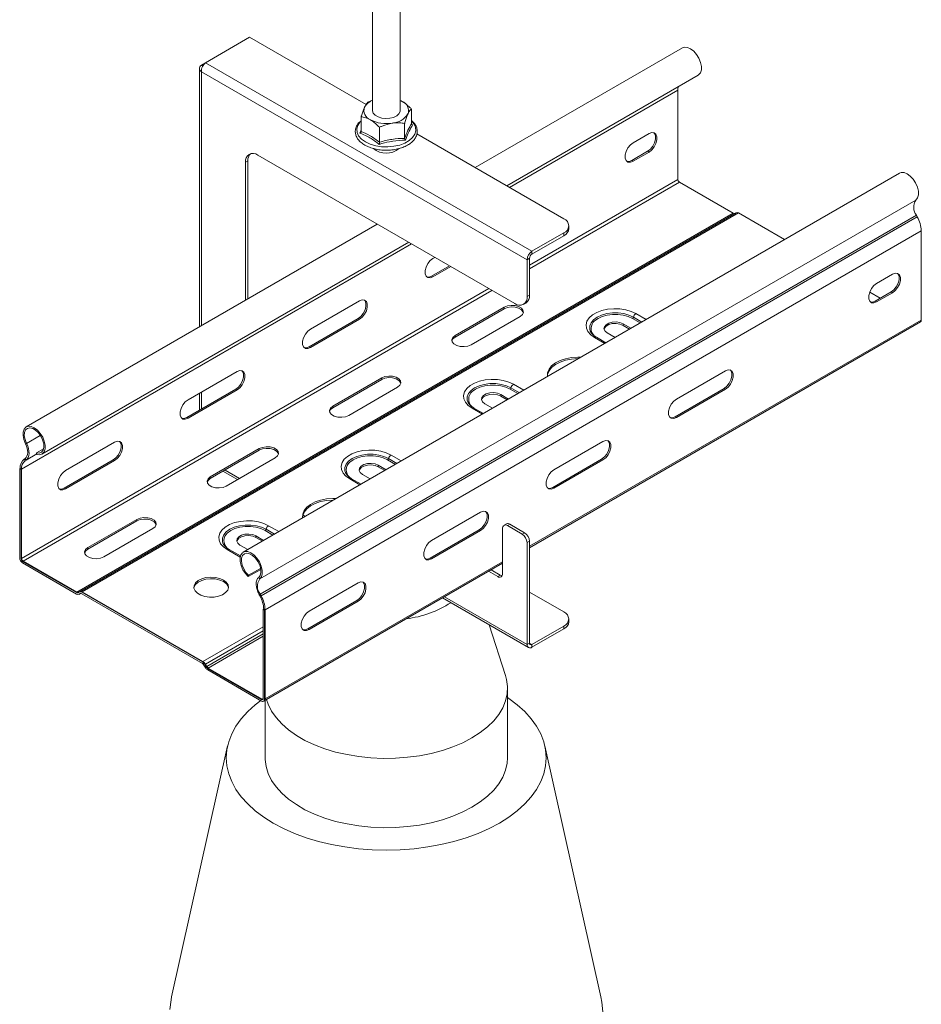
# Model space of a CAD drawing. Header units: millimetres. Extents: x 640 to 2187, y -1342 to 732.
# Tile 2 of 6: x 800 to 1060, y -931 to -647. Entities that reach past the tile are written whole.
import ezdxf

# ---------------------------------------------------------------- set-up
doc = ezdxf.new("R2010")
doc.units = ezdxf.units.MM

msp = doc.modelspace()

# ---------------------------------------------------------------- linework, layer by layer
at = {"color": 7, "linetype": 'Continuous', "lineweight": 15}
for p, q in [((901.41, -551.15), (901.41, -673.36)), ((909.41, -673.36), (909.41, -551.56)), ((853.23, -659.57), (865.96, -652.22)), ((899.59, -671.64), (865.96, -652.22)), ((990.94, -655.26), (931.08, -689.82)), ((851.44, -661.2), (851.44, -735.79)), ((852.02, -660.27), (853.23, -659.57)), ((852.02, -660.27), (852.44, -660.51)), ((946.07, -716.43), (852.02, -662.14)), ((947.48, -713.98), (853.23, -659.57)), ((940.18, -695.07), (995.49, -663.14)), ((989.59, -667.49), (989.59, -693.24)), ((900.1, -670.95), (901.41, -670.39)), ((909.41, -670.41), (910, -670.71)), ((912.66, -677.19), (912.66, -672.9)), ((898.16, -676.31), (898.06, -676.4)), ((898.16, -679.44), (898.16, -675.14)), ((903.47, -682.5), (903.47, -678.2)), ((910.71, -681.38), (910.71, -677.08)), ((912.68, -677.29), (913.03, -677.54)), ((956.67, -704.59), (914.25, -680.11)), ((981.28, -680.03), (976.68, -682.69)), ((865.46, -687.86), (864.75, -688.27)), ((865.46, -727.7), (865.46, -687.86)), ((868.28, -686.23), (942.53, -729.09)), ((976.3, -687.77), (980.89, -685.11)), ((976.3, -687.77), (976.68, -687.99)), ((976.68, -687.99), (981.28, -685.34)), ((980.89, -685.11), (981.28, -685.34)), ((864.75, -728.11), (864.75, -688.27)), ((1053.62, -691.45), (864.12, -800.85)), ((990.05, -694.04), (1005.6, -703.02)), ((868.87, -808.59), (1058.37, -699.19)), ((816.1, -812.42), (1005.6, -703.02)), ((816.91, -812.25), (1006.42, -702.85)), ((817.64, -812.32), (1007.14, -702.92)), ((869, -813), (1058.5, -703.6)), ((869.24, -813.43), (1058.74, -704.03)), ((1007.14, -702.92), (1020.44, -710.6)), ((1058.74, -704.03), (1058.5, -703.6)), ((902.79, -706.15), (801.43, -764.66)), ((958.14, -707.45), (958.14, -706.63)), ((870.41, -817.48), (1059.91, -708.08)), ((947.48, -713.98), (956.67, -708.67)), ((947.48, -714.8), (956.67, -709.49)), ((956.67, -709.49), (956.67, -708.67)), ((1059.91, -733.84), (1059.91, -708.08)), ((805.98, -772.54), (911.89, -711.4)), ((919.42, -715.74), (918.88, -716.06)), ((946.77, -716.02), (946.07, -716.43)), ((946.77, -726.64), (946.77, -716.02)), ((947.48, -714.8), (947.48, -713.98)), ((918.49, -721.14), (923.63, -718.17)), ((918.88, -721.36), (924.01, -718.4)), ((946.07, -727.05), (946.07, -716.43)), ((918.49, -721.14), (918.88, -721.36)), ((1051.6, -720.63), (1047.01, -723.28)), ((946.77, -726.64), (946.07, -727.05)), ((1045.01, -725.77), (1048.06, -727.53)), ((1051.21, -725.71), (1046.62, -728.36)), ((1047.01, -728.59), (1051.6, -725.94)), ((1051.21, -725.71), (1051.6, -725.94)), ((897.66, -728.3), (883.52, -736.47)), ((939.45, -730.14), (925.31, -738.3)), ((939.45, -730.59), (939.45, -730.14)), ((945.03, -729.34), (945.74, -728.93)), ((1046.62, -728.36), (1047.01, -728.59)), ((939.45, -730.59), (925.31, -738.75)), ((929.91, -740.96), (944.05, -732.79)), ((883.13, -741.55), (897.28, -733.38)), ((883.52, -741.77), (897.66, -733.61)), ((897.28, -733.38), (897.66, -733.61)), ((946.77, -799.55), (1059.66, -734.39)), ((976.07, -736.22), (973.82, -734.92)), ((973.82, -735.37), (973.82, -734.92)), ((975.68, -736.44), (973.82, -735.37)), ((925.31, -738.75), (925.31, -738.3)), ((968.83, -740.4), (966.1, -738.82)), ((969.22, -737.57), (971.47, -738.87)), ((883.13, -741.55), (883.52, -741.77)), ((862.31, -748.71), (848.17, -756.88)), ((1003.34, -748.49), (989.2, -756.65)), ((904.1, -750.55), (889.95, -758.71)), ((904.1, -751), (889.95, -759.16)), ((894.55, -761.37), (908.69, -753.2)), ((904.1, -751), (904.1, -750.55)), ((847.78, -761.96), (861.92, -753.8)), ((848.17, -762.18), (862.31, -754.02)), ((851.44, -754.99), (851.44, -759.85)), ((861.92, -753.8), (862.31, -754.02)), ((940.72, -756.63), (938.46, -755.33)), ((938.46, -755.78), (938.46, -755.33)), ((940.33, -756.85), (938.46, -755.78)), ((1002.95, -753.57), (988.81, -761.73)), ((989.2, -761.96), (1003.34, -753.8)), ((1002.95, -753.57), (1003.34, -753.8)), ((889.95, -759.16), (889.95, -758.71)), ((933.87, -757.98), (936.12, -759.28)), ((933.47, -760.81), (930.74, -759.23)), ((988.81, -761.73), (989.2, -761.96)), ((847.78, -761.96), (848.17, -762.18)), ((801.23, -769.54), (801.53, -769.43)), ((826.95, -769.12), (812.81, -777.29)), ((967.99, -768.9), (953.84, -777.06)), ((804.44, -772.18), (806.44, -771.02)), ((804.54, -772.67), (804.44, -772.18)), ((868.74, -770.96), (854.6, -779.12)), ((868.74, -771.41), (854.6, -779.57)), ((868.74, -771.41), (868.74, -770.96)), ((801.11, -773.8), (800.86, -773.96)), ((800.86, -773.96), (801.14, -774.43)), ((801.11, -773.8), (801.39, -774.28)), ((801.39, -774.28), (801.14, -774.43)), ((812.42, -782.37), (826.57, -774.21)), ((812.81, -782.59), (826.95, -774.43)), ((826.57, -774.21), (826.95, -774.43)), ((859.2, -781.78), (873.34, -773.61)), ((905.36, -777.04), (903.11, -775.74)), ((903.11, -776.19), (903.11, -775.74)), ((967.6, -773.98), (953.46, -782.14)), ((953.84, -782.37), (967.99, -774.21)), ((967.6, -773.98), (967.99, -774.21)), ((799.7, -776.66), (799.55, -776.74)), ((799.55, -776.74), (799.55, -802.5)), ((799.94, -776.97), (799.55, -776.74)), ((800.08, -776.89), (799.7, -776.66)), ((800.08, -776.89), (799.94, -776.97)), ((799.94, -776.97), (799.94, -802.72)), ((800.08, -776.89), (800.08, -802.64)), ((858.25, -777.46), (862.46, -779.89)), ((898.51, -778.39), (900.76, -779.69)), ((903.11, -776.19), (904.97, -777.26)), ((854.6, -779.57), (854.6, -779.12)), ((898.12, -781.22), (895.39, -779.64)), ((812.42, -782.37), (812.81, -782.59)), ((953.46, -782.14), (953.84, -782.37)), ((932.63, -789.31), (918.49, -797.47)), ((833.39, -791.37), (819.24, -799.53)), ((833.39, -791.82), (819.24, -799.98)), ((833.39, -791.82), (833.39, -791.37)), ((881.22, -790.72), (881.44, -790.85)), ((940.12, -792.68), (939.41, -793.09)), ((941.12, -792.78), (940.41, -793.19)), ((945.36, -795.23), (941.12, -792.78)), ((823.84, -802.19), (837.98, -794.02)), ((932.24, -794.39), (918.1, -802.56)), ((918.49, -802.78), (932.63, -794.62)), ((932.24, -794.39), (932.63, -794.62)), ((939, -794), (939, -807.07)), ((944.65, -795.64), (940.41, -793.19)), ((945.36, -795.23), (944.65, -795.64)), ((870, -797.45), (867.75, -796.15)), ((867.75, -796.6), (867.75, -796.15)), ((867.75, -796.6), (869.62, -797.67)), ((946.77, -797.68), (946.07, -798.09)), ((946.07, -827.48), (946.07, -798.09)), ((946.77, -827.07), (946.77, -797.68)), ((819.24, -799.98), (819.24, -799.53)), ((863.31, -801.94), (860.03, -800.05)), ((863.16, -798.8), (865.41, -800.1)), ((800.08, -802.64), (799.94, -802.72)), ((800.54, -803.43), (800.4, -803.52)), ((800.4, -803.52), (815.96, -812.5)), ((800.4, -803.97), (815.96, -812.95)), ((800.54, -803.43), (816.1, -812.42)), ((870.16, -843.78), (939, -804.04)), ((918.1, -802.56), (918.49, -802.78)), ((865.56, -807.89), (869.18, -805.81)), ((865.66, -807.52), (869.13, -805.52)), ((937.58, -807.88), (934.96, -806.37)), ((938.29, -807.48), (935.67, -805.96)), ((865.56, -807.89), (865.66, -807.52)), ((868.87, -808.59), (868.57, -808.13)), ((897.28, -809.72), (883.13, -817.88)), ((938.29, -807.48), (937.58, -807.88)), ((816.1, -812.42), (815.96, -812.5)), ((816.41, -812.54), (816.77, -812.33)), ((816.68, -813.02), (817.04, -812.81)), ((816.91, -812.25), (816.77, -812.33)), ((816.82, -812.94), (817.05, -812.81)), ((816.82, -812.94), (817.05, -812.81)), ((817.64, -812.32), (817.49, -812.41)), ((817.49, -812.41), (852.32, -832.51)), ((817.49, -812.85), (852.32, -832.96)), ((817.64, -812.32), (852.46, -832.43)), ((946.77, -812.38), (956.67, -818.09)), ((816.82, -812.94), (816.68, -813.02)), ((869, -813), (868.71, -813.14)), ((868.96, -813.58), (868.71, -813.14)), ((869.24, -813.43), (868.96, -813.58)), ((869.24, -813.43), (869, -813)), ((896.89, -814.8), (882.74, -822.97)), ((883.13, -823.19), (897.28, -815.03)), ((896.89, -814.8), (897.28, -815.03)), ((921.65, -814.06), (946.48, -828.4)), ((870.02, -817.26), (869.87, -817.34)), ((869.87, -843.09), (869.87, -817.34)), ((869.87, -817.34), (870.26, -817.56)), ((870.02, -817.26), (870.41, -817.48)), ((870.41, -817.48), (870.26, -817.56)), ((870.26, -843.32), (870.26, -817.56)), ((870.41, -843.23), (870.41, -817.48)), ((958.14, -820.95), (958.14, -820.13)), ((882.74, -822.97), (883.13, -823.19)), ((939.82, -836.48), (935.08, -821.82)), ((956.67, -822.17), (947.48, -827.48)), ((956.67, -822.99), (947.48, -828.3)), ((956.67, -822.99), (956.67, -822.17)), ((946.77, -827.07), (946.07, -827.48)), ((947.48, -827.48), (947.48, -828.3)), ((852.46, -832.43), (852.32, -832.51)), ((852.77, -833.44), (853.13, -834.06)), ((853.19, -833.19), (853.05, -833.28)), ((853.05, -833.28), (853.41, -833.9)), ((853.19, -833.19), (853.55, -833.82)), ((853.55, -833.82), (853.41, -833.9)), ((854, -834.3), (853.86, -834.38)), ((853.86, -834.38), (869.41, -843.36)), ((853.86, -834.83), (869.41, -843.81)), ((854, -834.3), (869.56, -843.28)), ((940.41, -860.19), (940.41, -840.18)), ((869.56, -843.28), (869.41, -843.36)), ((870.01, -843.87), (870.16, -843.78)), ((870.41, -843.23), (870.26, -843.32)), ((870.41, -843.64), (870.41, -860.19)), ((859.59, -856.78), (843.42, -929.23)), ((967.4, -929.23), (951.23, -856.78))]:
    msp.add_line(p, q, dxfattribs=at)
at = {"color": 8, "linetype": 'Continuous', "lineweight": 15}
for p, q in [((852.02, -662.14), (852.02, -735.45)), ((940.99, -695.54), (989.59, -667.49)), ((946.77, -717.96), (989.59, -693.24)), ((946.77, -719.02), (990.05, -694.04)), ((800.08, -776.89), (912.71, -711.87)), ((800.08, -802.64), (935.01, -724.75)), ((800.54, -803.43), (935.93, -725.28)), ((976.76, -733), (979.2, -734.41)), ((977.49, -731.98), (980.45, -733.69)), ((946.77, -799.15), (1059.91, -733.84)), ((978.74, -734.67), (976.49, -733.37)), ((968.51, -740.58), (965.55, -738.88)), ((942.14, -752.39), (945.1, -754.1)), ((852.02, -754.65), (852.02, -759.51)), ((943.39, -755.08), (941.14, -753.78)), ((941.41, -753.41), (943.84, -754.82)), ((933.15, -760.99), (930.19, -759.29)), ((801.53, -769.43), (805.51, -767.13)), ((801.14, -774.43), (804.5, -772.49)), ((801.39, -774.28), (804.5, -772.48)), ((906.78, -772.8), (909.74, -774.51)), ((908.03, -775.49), (905.78, -774.19)), ((906.05, -773.82), (908.49, -775.23)), ((858.84, -777.13), (863.05, -779.55)), ((897.8, -781.4), (894.84, -779.7)), ((881.33, -790.11), (882.02, -790.51)), ((872.68, -795.9), (870.43, -794.6)), ((870.69, -794.23), (873.13, -795.64)), ((871.43, -793.21), (874.39, -794.92)), ((863.23, -802.27), (859.48, -800.11)), ((870.41, -843.23), (939, -803.64)), ((922.23, -813.72), (946.07, -827.48)), ((852.46, -832.43), (869.87, -822.38)), ((853.19, -833.19), (869.87, -823.56)), ((853.55, -833.82), (869.87, -824.4)), ((854, -834.3), (869.87, -825.13)), ((947.48, -827.48), (946.77, -827.07)), ((869.56, -843.28), (869.87, -843.09))]:
    msp.add_line(p, q, dxfattribs=at)
at = {"color": 7, "linetype": 'Continuous', "lineweight": 15, "flags": 128}
for points in [[(995.49, -663.14), (995.59, -663.07), (996.11, -662.49), (996.39, -661.65), (996.41, -660.6), (996.17, -659.44), (995.69, -658.26), (995.01, -657.16), (994.19, -656.22), (993.28, -655.53), (992.38, -655.13), (991.53, -655.06), (990.94, -655.26)], [(901.41, -673.36), (901.41, -673.45), (901.63, -674.13), (902.19, -674.73), (903.03, -675.22), (904.09, -675.54), (905.26, -675.67), (906.44, -675.59), (907.54, -675.32), (908.44, -674.87), (909.07, -674.29), (909.38, -673.62), (909.41, -673.36)], [(980.89, -685.11), (981.68, -684.5), (982.37, -683.64), (982.88, -682.64), (983.15, -681.62), (983.15, -680.69), (982.88, -679.99), (982.7, -679.78)], [(981.28, -685.34), (982.07, -684.73), (982.76, -683.87), (983.27, -682.86), (983.54, -681.84), (983.54, -680.92), (983.27, -680.21), (982.76, -679.8), (982.07, -679.74), (981.28, -680.03)], [(976.68, -682.69), (975.9, -683.3), (975.21, -684.16), (974.69, -685.16), (974.42, -686.18), (974.42, -687.11), (974.69, -687.81), (975.21, -688.22), (975.9, -688.29), (976.68, -687.99)], [(974.88, -688.02), (975.51, -688.06), (976.3, -687.77)], [(1058.37, -699.19), (1058.85, -698.56), (1059.09, -697.68), (1059.07, -696.61), (1058.79, -695.44), (1058.28, -694.27), (1057.58, -693.19), (1056.73, -692.28), (1055.83, -691.63), (1054.92, -691.28), (1054.1, -691.27), (1053.62, -691.45)], [(918.88, -716.06), (918.09, -716.67), (917.4, -717.53), (916.89, -718.53), (916.61, -719.56), (916.61, -720.48), (916.89, -721.19), (917.4, -721.6), (918.09, -721.66), (918.88, -721.36)], [(917.07, -721.39), (917.7, -721.43), (918.49, -721.14)], [(1053.02, -720.37), (1053.2, -720.58), (1053.48, -721.29), (1053.48, -722.21), (1053.2, -723.23), (1052.69, -724.24), (1052, -725.1), (1051.21, -725.71)], [(1051.6, -725.94), (1052.39, -725.32), (1053.08, -724.46), (1053.59, -723.46), (1053.87, -722.44), (1053.87, -721.51), (1053.59, -720.81), (1053.08, -720.4), (1052.39, -720.33), (1051.6, -720.63)], [(1047.01, -723.28), (1046.22, -723.89), (1045.53, -724.75), (1045.02, -725.76), (1044.74, -726.78), (1044.74, -727.7), (1045.02, -728.41), (1045.53, -728.82), (1046.22, -728.88), (1047.01, -728.59)], [(897.28, -733.38), (898.06, -732.77), (898.75, -731.91), (899.27, -730.91), (899.54, -729.89), (899.54, -728.96), (899.27, -728.26), (899.08, -728.05)], [(897.66, -733.61), (898.45, -733), (899.14, -732.14), (899.66, -731.13), (899.93, -730.11), (899.93, -729.19), (899.66, -728.48), (899.14, -728.07), (898.45, -728.01), (897.66, -728.3)], [(944.05, -732.79), (944.7, -732.26), (944.99, -731.63), (944.89, -730.98), (944.41, -730.39), (943.61, -729.93), (942.59, -729.65), (941.47, -729.6), (940.38, -729.77), (939.45, -730.14)], [(944.98, -731.69), (944.89, -731.43), (944.41, -730.84), (943.61, -730.38), (942.59, -730.1), (941.47, -730.05), (940.38, -730.22), (939.45, -730.59)], [(1046.62, -728.36), (1045.83, -728.66), (1045.2, -728.62)], [(965.55, -738.88), (964.44, -738.08), (963.64, -737.18), (963.18, -736.19), (963.09, -735.17), (963.36, -734.17), (964, -733.21), (964.96, -732.36), (966.21, -731.64), (967.69, -731.08), (969.34, -730.72), (971.08, -730.56), (972.84, -730.61), (974.55, -730.88), (976.12, -731.34), (977.49, -731.98)], [(976.49, -733.37), (975.26, -732.81), (973.84, -732.41), (972.31, -732.21), (970.73, -732.21), (969.2, -732.41), (967.78, -732.81), (966.55, -733.37), (965.57, -734.08), (965.2, -734.47)], [(973.82, -734.92), (972.9, -734.54), (971.81, -734.38), (970.68, -734.43), (969.66, -734.71), (968.86, -735.17), (968.38, -735.76), (968.28, -736.41), (968.58, -737.04), (969.22, -737.57)], [(973.82, -735.37), (972.9, -734.99), (971.81, -734.82), (970.68, -734.88), (969.66, -735.16), (968.86, -735.62), (968.38, -736.21), (968.3, -736.47)], [(883.52, -736.47), (882.74, -737.08), (882.05, -737.94), (881.53, -738.94), (881.26, -739.97), (881.26, -740.89), (881.53, -741.6), (882.05, -742.01), (882.74, -742.07), (883.52, -741.77)], [(925.31, -738.3), (924.66, -738.84), (924.37, -739.47), (924.47, -740.12), (924.95, -740.71), (925.74, -741.17), (926.77, -741.44), (927.89, -741.5), (928.98, -741.33), (929.91, -740.96)], [(925.31, -738.75), (924.66, -739.29), (924.38, -739.86)], [(881.72, -741.8), (882.35, -741.84), (883.13, -741.55)], [(961.66, -744.54), (960.69, -744.52), (958.88, -744.65), (957.16, -744.99), (955.59, -745.53), (954.24, -746.23), (953.16, -747.08), (952.4, -748.03), (951.99, -749.06), (951.94, -750.11), (951.95, -750.14)], [(960.91, -744.97), (960.69, -744.97), (958.88, -745.1), (957.16, -745.44), (955.59, -745.98), (954.24, -746.68), (953.16, -747.53), (952.4, -748.48), (951.99, -749.51), (951.92, -749.94)], [(861.92, -753.8), (862.71, -753.18), (863.4, -752.32), (863.91, -751.32), (864.18, -750.3), (864.18, -749.37), (863.91, -748.67), (863.73, -748.46)], [(862.31, -754.02), (863.1, -753.41), (863.79, -752.55), (864.3, -751.54), (864.57, -750.52), (864.57, -749.6), (864.3, -748.89), (863.79, -748.48), (863.1, -748.42), (862.31, -748.71)], [(908.69, -753.2), (909.34, -752.67), (909.63, -752.04), (909.53, -751.39), (909.06, -750.8), (908.26, -750.34), (907.24, -750.06), (906.11, -750.01), (905.02, -750.18), (904.1, -750.55)], [(1004.76, -748.23), (1004.94, -748.44), (1005.22, -749.15), (1005.22, -750.07), (1004.94, -751.09), (1004.43, -752.1), (1003.74, -752.96), (1002.95, -753.57)], [(1003.34, -753.8), (1004.13, -753.18), (1004.82, -752.32), (1005.33, -751.32), (1005.61, -750.3), (1005.61, -749.37), (1005.33, -748.67), (1004.82, -748.26), (1004.13, -748.19), (1003.34, -748.49)], [(909.62, -752.1), (909.53, -751.84), (909.06, -751.25), (908.26, -750.79), (907.24, -750.51), (906.11, -750.46), (905.02, -750.63), (904.1, -751)], [(930.19, -759.29), (929.08, -758.49), (928.28, -757.59), (927.83, -756.6), (927.73, -755.58), (928.01, -754.58), (928.64, -753.62), (929.6, -752.77), (930.85, -752.05), (932.33, -751.49), (933.98, -751.13), (935.72, -750.97), (937.49, -751.02), (939.19, -751.29), (940.77, -751.75), (942.14, -752.39)], [(941.14, -753.78), (939.91, -753.22), (938.49, -752.82), (936.95, -752.62), (935.38, -752.62), (933.84, -752.82), (932.43, -753.22), (931.19, -753.78), (930.21, -754.5), (929.84, -754.88)], [(938.46, -755.33), (937.54, -754.95), (936.45, -754.79), (935.33, -754.84), (934.3, -755.12), (933.5, -755.58), (933.03, -756.17), (932.93, -756.82), (933.22, -757.45), (933.87, -757.98)], [(938.46, -755.78), (937.54, -755.4), (936.45, -755.23), (935.33, -755.29), (934.3, -755.57), (933.5, -756.03), (933.03, -756.62), (932.94, -756.88)], [(848.17, -756.88), (847.38, -757.49), (846.69, -758.35), (846.18, -759.35), (845.9, -760.38), (845.9, -761.3), (846.18, -762.01), (846.69, -762.42), (847.38, -762.48), (848.17, -762.18)], [(889.95, -758.71), (889.31, -759.25), (889.01, -759.88), (889.11, -760.53), (889.59, -761.12), (890.39, -761.58), (891.41, -761.85), (892.54, -761.91), (893.63, -761.74), (894.55, -761.37)], [(989.2, -756.65), (988.41, -757.27), (987.72, -758.13), (987.21, -759.13), (986.94, -760.15), (986.94, -761.07), (987.21, -761.78), (987.72, -762.19), (988.41, -762.25), (989.2, -761.96)], [(889.95, -759.16), (889.31, -759.7), (889.03, -760.27)], [(988.81, -761.73), (988.02, -762.03), (987.39, -761.99)], [(804.54, -772.67), (805.38, -772.74), (806.09, -772.47), (806.6, -771.89), (806.88, -771.04), (806.9, -770), (806.66, -768.84), (806.19, -767.66), (805.51, -766.56), (804.68, -765.62), (803.78, -764.93), (802.87, -764.53), (802.03, -764.46), (801.32, -764.73), (800.81, -765.31), (800.53, -766.16), (800.51, -767.2), (800.75, -768.36), (801.23, -769.54)], [(846.36, -762.21), (846.99, -762.25), (847.78, -761.96)], [(804.44, -772.18), (805.22, -772.23), (805.86, -771.96), (806.31, -771.38), (806.52, -770.55), (806.48, -769.54), (806.18, -768.44), (805.66, -767.36), (804.96, -766.4), (804.15, -765.63), (803.3, -765.13), (802.48, -764.95), (801.78, -765.1), (801.25, -765.56), (800.94, -766.31), (800.89, -767.26), (801.09, -768.33), (801.53, -769.43)], [(801.23, -769.54), (801.52, -770.2), (801.73, -770.86), (801.85, -771.5), (801.88, -772.11), (801.82, -772.66), (801.66, -773.14), (801.42, -773.52), (801.11, -773.8)], [(801.53, -769.43), (801.86, -770.17), (802.1, -770.93), (802.24, -771.66), (802.27, -772.35), (802.2, -772.98), (802.02, -773.52), (801.75, -773.96), (801.39, -774.28)], [(826.57, -774.21), (827.35, -773.59), (828.04, -772.73), (828.56, -771.73), (828.83, -770.71), (828.83, -769.78), (828.56, -769.08), (828.37, -768.87)], [(826.95, -774.43), (827.74, -773.82), (828.43, -772.96), (828.94, -771.95), (829.22, -770.93), (829.22, -770.01), (828.94, -769.3), (828.43, -768.89), (827.74, -768.83), (826.95, -769.12)], [(969.41, -768.64), (969.59, -768.85), (969.86, -769.56), (969.86, -770.48), (969.59, -771.51), (969.07, -772.51), (968.38, -773.37), (967.6, -773.98)], [(967.99, -774.21), (968.77, -773.59), (969.46, -772.73), (969.98, -771.73), (970.25, -770.71), (970.25, -769.78), (969.98, -769.08), (969.46, -768.67), (968.77, -768.6), (967.99, -768.9)], [(873.34, -773.61), (873.98, -773.08), (874.28, -772.45), (874.18, -771.8), (873.7, -771.21), (872.9, -770.75), (871.88, -770.48), (870.76, -770.42), (869.67, -770.59), (868.74, -770.96)], [(874.27, -772.51), (874.18, -772.25), (873.7, -771.66), (872.9, -771.2), (871.88, -770.92), (870.76, -770.87), (869.67, -771.04), (868.74, -771.41)], [(894.84, -779.7), (893.73, -778.9), (892.93, -778), (892.47, -777.01), (892.38, -775.99), (892.65, -774.99), (893.29, -774.03), (894.25, -773.18), (895.5, -772.46), (896.98, -771.9), (898.63, -771.54), (900.37, -771.38), (902.13, -771.43), (903.84, -771.7), (905.41, -772.16), (906.78, -772.8)], [(905.78, -774.19), (904.55, -773.63), (903.13, -773.23), (901.6, -773.03), (900.02, -773.03), (898.49, -773.23), (897.07, -773.63), (895.84, -774.19), (894.86, -774.91), (894.49, -775.29)], [(903.11, -775.74), (902.18, -775.36), (901.09, -775.2), (899.97, -775.25), (898.95, -775.53), (898.15, -775.99), (897.67, -776.58), (897.57, -777.23), (897.87, -777.86), (898.51, -778.39)], [(897.58, -777.29), (897.67, -777.03), (898.15, -776.44), (898.95, -775.98), (899.97, -775.7), (901.09, -775.64), (902.18, -775.81), (903.11, -776.19)], [(812.81, -777.29), (812.03, -777.9), (811.33, -778.76), (810.82, -779.76), (810.55, -780.79), (810.55, -781.71), (810.82, -782.42), (811.33, -782.83), (812.03, -782.89), (812.81, -782.59)], [(953.84, -777.06), (953.06, -777.68), (952.37, -778.54), (951.85, -779.54), (951.58, -780.56), (951.58, -781.48), (951.85, -782.19), (952.37, -782.6), (953.06, -782.66), (953.84, -782.37)], [(854.6, -779.12), (853.95, -779.66), (853.66, -780.29), (853.76, -780.94), (854.23, -781.53), (855.03, -781.99), (856.06, -782.26), (857.18, -782.32), (858.27, -782.15), (859.2, -781.78)], [(854.6, -779.57), (853.95, -780.11), (853.67, -780.68)], [(811, -782.62), (811.64, -782.66), (812.42, -782.37)], [(953.46, -782.14), (952.67, -782.44), (952.04, -782.4)], [(890.2, -785.79), (889.98, -785.79), (888.17, -785.92), (886.45, -786.26), (884.88, -786.8), (883.53, -787.5), (882.45, -788.35), (881.69, -789.3), (881.28, -790.33), (881.21, -790.76)], [(890.95, -785.36), (889.98, -785.34), (888.17, -785.47), (886.45, -785.81), (884.88, -786.35), (883.53, -787.05), (882.45, -787.9), (881.69, -788.86), (881.28, -789.88), (881.23, -790.93), (881.24, -790.96)], [(934.05, -789.06), (934.23, -789.26), (934.51, -789.97), (934.51, -790.89), (934.23, -791.92), (933.72, -792.92), (933.03, -793.78), (932.24, -794.39)], [(932.63, -794.62), (933.42, -794), (934.11, -793.14), (934.62, -792.14), (934.89, -791.12), (934.89, -790.19), (934.62, -789.49), (934.11, -789.08), (933.42, -789.01), (932.63, -789.31)], [(837.98, -794.02), (838.63, -793.49), (838.92, -792.86), (838.82, -792.21), (838.35, -791.62), (837.55, -791.16), (836.53, -790.89), (835.4, -790.83), (834.31, -791), (833.39, -791.37)], [(838.91, -792.92), (838.82, -792.66), (838.35, -792.07), (837.55, -791.61), (836.53, -791.33), (835.4, -791.28), (834.31, -791.45), (833.39, -791.82)], [(859.48, -800.11), (858.37, -799.31), (857.57, -798.41), (857.11, -797.42), (857.02, -796.4), (857.3, -795.4), (857.93, -794.45), (858.89, -793.59), (860.14, -792.87), (861.62, -792.31), (863.27, -791.95), (865.01, -791.79), (866.78, -791.84), (868.48, -792.11), (870.06, -792.57), (871.43, -793.21)], [(870.43, -794.6), (869.2, -794.04), (867.78, -793.64), (866.24, -793.44), (864.67, -793.44), (863.13, -793.64), (861.72, -794.04), (860.48, -794.6), (859.5, -795.32), (859.13, -795.7)], [(867.75, -796.15), (866.83, -795.77), (865.74, -795.61), (864.61, -795.66), (863.59, -795.94), (862.79, -796.4), (862.32, -796.99), (862.22, -797.64), (862.51, -798.27), (863.16, -798.8)], [(862.23, -797.7), (862.32, -797.44), (862.79, -796.85), (863.59, -796.39), (864.61, -796.11), (865.74, -796.06), (866.83, -796.22), (867.75, -796.6)], [(918.49, -797.47), (917.7, -798.09), (917.01, -798.95), (916.5, -799.95), (916.23, -800.97), (916.23, -801.89), (916.5, -802.6), (917.01, -803.01), (917.7, -803.07), (918.49, -802.78)], [(819.24, -799.53), (818.6, -800.07), (818.3, -800.7), (818.4, -801.35), (818.88, -801.94), (819.68, -802.4), (820.7, -802.67), (821.83, -802.73), (822.92, -802.56), (823.84, -802.19)], [(819.24, -799.98), (818.6, -800.52), (818.32, -801.09)], [(868.87, -808.59), (869.35, -807.96), (869.59, -807.08), (869.57, -806.01), (869.29, -804.84), (868.78, -803.67), (868.07, -802.59), (867.23, -801.68), (866.32, -801.03), (865.42, -800.68), (864.59, -800.67), (863.91, -800.99), (863.44, -801.61), (863.2, -802.5), (863.22, -803.57), (863.5, -804.74), (864.01, -805.91), (864.72, -806.99), (865.56, -807.89)], [(868.57, -808.13), (869.01, -807.54), (869.21, -806.7), (869.16, -805.68), (868.85, -804.59), (868.32, -803.51), (867.62, -802.55), (866.8, -801.79), (865.95, -801.31), (865.14, -801.13), (864.44, -801.3), (863.92, -801.77), (863.62, -802.53), (863.58, -803.48), (863.79, -804.56), (864.24, -805.66), (864.88, -806.67), (865.66, -807.52)], [(918.1, -802.56), (917.31, -802.85), (916.68, -802.81)], [(858.39, -809.35), (857.3, -808.88), (856.03, -808.59), (854.68, -808.51), (853.34, -808.64), (852.11, -808.98), (851.08, -809.5), (850.33, -810.16), (849.92, -810.9), (849.86, -811.17)], [(858.39, -808.9), (857.3, -808.43), (856.03, -808.14), (854.68, -808.06), (853.34, -808.19), (852.11, -808.53), (851.08, -809.05), (850.33, -809.71), (849.92, -810.46), (849.88, -811.24), (850.2, -812), (850.87, -812.69), (851.83, -813.25), (853.02, -813.63), (854.34, -813.82), (855.7, -813.79), (857, -813.55), (858.14, -813.12), (859.03, -812.53), (859.62, -811.82), (859.85, -811.04), (859.71, -810.26), (859.21, -809.53), (858.39, -808.9)], [(868.71, -813.14), (868.35, -812.41), (868.08, -811.65), (867.9, -810.91), (867.83, -810.2), (867.86, -809.55), (868, -808.97), (868.24, -808.49), (868.57, -808.13)], [(898.69, -809.47), (898.88, -809.67), (899.15, -810.38), (899.15, -811.3), (898.88, -812.33), (898.36, -813.33), (897.67, -814.19), (896.89, -814.8)], [(897.28, -815.03), (898.06, -814.41), (898.75, -813.55), (899.27, -812.55), (899.54, -811.53), (899.54, -810.6), (899.27, -809.9), (898.75, -809.49), (898.06, -809.42), (897.28, -809.72)], [(883.13, -817.88), (882.35, -818.5), (881.66, -819.36), (881.14, -820.36), (880.87, -821.38), (880.87, -822.3), (881.14, -823.01), (881.66, -823.42), (882.35, -823.48), (883.13, -823.19)], [(882.74, -822.97), (881.96, -823.26), (881.33, -823.22)], [(870.85, -843.38), (871.31, -844.75), (872.29, -846.72), (873.6, -848.62), (875.25, -850.43), (877.2, -852.14), (879.44, -853.73), (881.94, -855.18), (884.69, -856.47), (887.65, -857.6), (890.79, -858.54), (894.09, -859.3), (897.5, -859.87), (900.99, -860.23), (904.52, -860.38), (908.07, -860.33), (911.58, -860.07), (915.04, -859.61), (918.39, -858.95), (921.61, -858.09), (924.67, -857.05), (927.53, -855.84), (930.16, -854.47), (932.53, -852.95), (934.63, -851.3), (936.43, -849.54), (937.91, -847.68), (939.06, -845.74), (939.86, -843.75), (940.31, -841.72), (940.4, -839.67), (940.13, -837.63), (939.82, -836.48)], [(869.15, -843.66), (867.56, -844.89), (865.4, -846.85), (863.54, -848.92), (861.99, -851.07), (860.78, -853.29), (859.91, -855.56), (859.38, -857.86), (859.21, -860.19), (859.38, -862.51), (859.91, -864.82), (860.78, -867.09), (861.99, -869.31), (863.54, -871.46), (865.4, -873.52), (867.56, -875.49), (870.02, -877.33), (872.74, -879.05), (875.71, -880.62), (878.91, -882.04), (882.31, -883.29), (885.88, -884.36), (889.61, -885.25), (893.45, -885.95), (897.39, -886.45), (901.38, -886.76), (905.41, -886.86), (909.43, -886.76), (913.43, -886.45), (917.37, -885.95), (921.21, -885.25), (924.93, -884.36), (928.51, -883.29), (931.91, -882.04), (935.1, -880.62), (938.08, -879.05), (940.8, -877.33), (943.25, -875.49), (945.42, -873.52), (947.28, -871.46), (948.82, -869.31), (950.03, -867.09), (950.91, -864.82), (951.43, -862.51), (951.61, -860.19), (951.43, -857.86), (950.91, -855.56), (950.03, -853.29), (948.82, -851.07), (947.28, -848.92), (945.42, -846.85), (943.25, -844.89), (940.8, -843.04), (940.41, -842.78)], [(870.41, -860.19), (870.42, -860.7), (870.69, -862.74), (871.31, -864.76), (872.29, -866.72), (873.6, -868.62), (875.25, -870.44), (877.2, -872.15), (879.44, -873.73), (881.94, -875.18), (884.69, -876.47), (887.65, -877.6), (890.79, -878.55), (894.09, -879.31), (897.5, -879.87), (900.99, -880.23), (904.52, -880.39), (908.07, -880.33), (911.58, -880.08), (915.04, -879.61), (918.39, -878.95), (921.61, -878.1), (924.67, -877.06), (927.53, -875.85), (930.16, -874.48), (932.53, -872.96), (934.63, -871.31), (936.43, -869.54), (937.91, -867.68), (939.06, -865.75), (939.86, -863.75), (940.31, -861.72), (940.41, -860.19)], [(843.42, -929.23), (843.25, -930.09), (842.93, -932.82)], [(967.9, -933.5), (967.68, -930.77), (967.4, -929.23)]]:
    msp.add_lwpolyline(points, dxfattribs=at)
at = {"color": 8, "linetype": 'Continuous', "lineweight": 15, "flags": 128}
for points in [[(897.16, -677.64), (896.88, -678.66), (896.97, -679.69), (897.43, -680.68), (898.24, -681.6), (899.37, -682.4), (900.75, -683.05), (902.35, -683.52), (904.07, -683.79), (905.85, -683.84), (907.62, -683.68), (909.29, -683.31), (910.78, -682.75), (912.05, -682.02), (913.02, -681.16), (913.66, -680.19), (913.94, -679.17), (913.85, -678.14), (913.38, -677.15), (912.66, -676.31)], [(898.06, -676.4), (897.8, -676.68), (897.16, -677.64)], [(964.33, -737.04), (964.16, -736.51), (964.16, -735.55), (964.53, -734.61), (965.25, -733.75), (966.28, -733), (967.58, -732.41), (969.08, -731.99), (970.69, -731.78), (972.35, -731.78), (973.97, -731.99), (975.46, -732.41), (976.76, -733)], [(928.97, -757.45), (928.8, -756.92), (928.8, -755.96), (929.17, -755.02), (929.89, -754.16), (930.93, -753.41), (932.23, -752.82), (933.72, -752.4), (935.34, -752.19), (937, -752.19), (938.61, -752.4), (940.11, -752.82), (941.41, -753.41)], [(893.62, -777.86), (893.45, -777.33), (893.45, -776.37), (893.82, -775.43), (894.54, -774.57), (895.57, -773.82), (896.87, -773.23), (898.36, -772.81), (899.98, -772.6), (901.64, -772.6), (903.26, -772.81), (904.75, -773.23), (906.05, -773.82)], [(858.26, -798.27), (858.09, -797.74), (858.09, -796.78), (858.46, -795.84), (859.18, -794.98), (860.22, -794.23), (861.51, -793.64), (863.01, -793.22), (864.63, -793.01), (866.29, -793.01), (867.9, -793.22), (869.4, -793.64), (870.69, -794.23)]]:
    msp.add_lwpolyline(points, dxfattribs=at)
at = {"color": 7, "linetype": 'Continuous', "lineweight": 15}
for centre, radius, start, end in [((993.78, -667.45), 4.19, 166.6294, 180.5144), ((903.04, -674.58), 4.48, 111.379, 150.7883), ((908.99, -673.38), 2.86, 340.5391, 69.2578), ((901.82, -673.34), 2.86, 160.5391, 249.2578), ((905.4, -667.16), 9.98, 242.6429, 279.771), ((906.73, -671.07), 5.93, 273.4337, 326.561), ((905.41, -679.82), 5.86, 230.4449, 309.3016), ((866.9, -687.92), 2.18, 50.7968, 189.2139), ((868.14, -687.65), 2.69, 137.2372, 184.546), ((990.59, -693.19), 0.999, 182.604, 237.395), ((1061.43, -701.31), 3.72, 145.2362, 218.0458), ((955.9, -706.63), 2.18, 290.7835, 69.2165), ((1005.87, -702.65), 0.453, 234.3842, 294.3111), ((1006.72, -703.52), 0.729, 54.3764, 114.3179), ((1051.33, -708.36), 8.59, 1.8773, 30.2831), ((955.64, -707.2), 2.51, 294.3747, 354.3052), ((949.14, -716.57), 3.07, 122.6054, 177.3947), ((948.31, -716.09), 1.54, 122.605, 177.395), ((943.91, -727.4), 2.18, 230.7967, 9.2139), ((944.32, -726.91), 2.46, 305.0146, 6.2976), ((976.15, -732.85), 0.626, 302.9008, 345.7851), ((978.43, -733.43), 1.72, 122.899, 165.7853), ((1059.22, -733.85), 0.69, 309.749, 1.5647), ((943.07, -753.84), 1.72, 122.899, 165.7853), ((940.8, -753.26), 0.626, 302.9008, 345.7851), ((907.72, -774.25), 1.72, 122.8989, 165.7854), ((802.75, -776.38), 3.07, 128.0098, 185.2562), ((802.86, -776.63), 2.79, 128.0097, 185.2562), ((905.44, -773.67), 0.626, 302.9016, 345.7837), ((939.86, -793.86), 0.873, 50.7971, 189.2136), ((940.53, -793.6), 1.01, 54.3826, 114.3074), ((870.09, -794.08), 0.626, 302.9013, 345.7843), ((872.36, -794.66), 1.72, 122.8991, 165.7852), ((943, -798.22), 3.07, 2.6057, 57.3943), ((943.7, -797.82), 3.07, 2.6057, 57.3943), ((801.39, -802.41), 1.84, 182.6054, 237.3941), ((800.94, -802.68), 0.999, 182.604, 237.395), ((801.08, -802.59), 0.999, 182.604, 237.395), ((938.13, -807.21), 0.873, 230.7978, 9.2133), ((857.31, -811.7), 2.58, 11.8476, 65.3233), ((871.92, -810.71), 3.72, 145.2362, 218.0458), ((938.97, -806.4), 1.28, 237.9096, 265.6938), ((816.22, -812.13), 0.453, 234.3842, 294.3111), ((816.36, -812.05), 0.453, 234.3842, 294.3111), ((817.07, -813), 0.729, 54.3764, 114.3179), ((817.21, -812.92), 0.729, 54.3764, 114.3179), ((817.23, -813.22), 0.453, 54.3854, 114.3158), ((816.38, -812.35), 0.729, 234.3828, 294.3153), ((862.22, -817.51), 7.8, 1.8773, 30.283), ((861.82, -817.76), 8.59, 1.8773, 30.2831), ((907.58, -789.87), 30.42, 276.8582, 302.7863), ((955.9, -820.13), 2.18, 290.7835, 69.2165), ((955.64, -820.7), 2.51, 294.3747, 354.3052), ((947.2, -827.14), 0.437, 170.7874, 309.2033), ((946.93, -827.62), 0.873, 170.7859, 309.2047), ((851.21, -834.29), 2.09, 28.8534, 58.0482), ((851.36, -834.2), 2.09, 28.8534, 58.0482), ((851.63, -834.06), 1.3, 28.8555, 58.0429), ((854.96, -833.05), 2.09, 208.8552, 238.0446), ((854.54, -833.28), 1.3, 208.8569, 238.044), ((854.69, -833.19), 1.3, 208.8569, 238.044), ((869.59, -843.14), 0.284, 230.7963, 9.2167), ((869.74, -843.4), 0.524, 230.7976, 9.2144), ((869.77, -842.95), 0.383, 237.0908, 275.4781), ((869.72, -843.25), 0.69, 309.749, 1.5647)]:
    msp.add_arc(centre, radius, start, end, dxfattribs=at)
at = {"color": 8, "linetype": 'Continuous', "lineweight": 15}
for centre, radius, start, end in [((967.44, -736.28), 2.88, 141.1768, 241.7011), ((965.87, -739.31), 0.542, 64.9894, 126.3236), ((932.09, -756.69), 2.88, 141.1766, 241.7014), ((930.52, -759.72), 0.542, 64.9973, 126.3161), ((896.73, -777.1), 2.88, 141.1764, 241.7015), ((895.16, -780.13), 0.542, 64.9889, 126.324), ((861.38, -797.51), 2.88, 141.1765, 241.7014), ((859.81, -800.54), 0.542, 64.9911, 126.322)]:
    msp.add_arc(centre, radius, start, end, dxfattribs=at)
at = {"color": 7, "linetype": 'Continuous', "lineweight": 15}
for points, knots in [([(852.02, -660.27), (851.86, -660.41), (851.53, -660.69), (851.39, -661.2), (851.53, -661.72), (851.86, -662), (852.02, -662.14)], [0, 0, 0, 0, 0.25, 0.500001, 0.750001, 1, 1, 1, 1]), ([(852.02, -662.14), (852.03, -661.9), (852.03, -661.43), (852.31, -660.67), (852.72, -660), (853.06, -659.71), (853.23, -659.57)], [0, 0, 0, 0, 0.2499997, 0.5000017, 0.7499998, 1, 1, 1, 1]), ([(909.41, -670.43), (909.5, -670.46), (909.69, -670.53), (909.89, -670.65), (910, -670.71)], [0, 0, 0, 0, 0.453481, 1, 1, 1, 1]), ([(910, -670.71), (910.7, -671.2), (911.61, -671.83), (912.46, -672.7), (912.66, -672.9)], [0, 0, 0, 0, 0.769006, 1, 1, 1, 1]), ([(899.13, -672.39), (899.09, -672.49), (898.78, -673.17), (898.45, -674.15), (898.18, -675.06), (898.16, -675.14)], [0, 0, 0, 0, 0.127944, 0.927355, 1, 1, 1, 1]), ([(900.1, -670.95), (900.02, -671.03), (899.71, -671.32), (899.37, -671.94), (899.13, -672.39)], [0, 0, 0, 0, 0.2639, 1, 1, 1, 1]), ([(912.66, -672.9), (912.58, -672.97), (912.26, -673.27), (911.93, -673.88), (911.69, -674.33)], [0, 0, 0, 0, 0.263899, 1, 1, 1, 1]), ([(896.8, -677.89), (896.72, -678.08), (896.51, -678.6), (896.41, -679.5), (896.6, -680.54), (897.1, -681.52), (897.88, -682.41), (898.92, -683.2), (900.2, -683.86), (901.67, -684.37), (903.27, -684.7), (904.94, -684.84), (906.63, -684.8), (908.28, -684.57), (909.83, -684.16), (911.23, -683.58), (912.43, -682.84), (913.38, -681.96), (914.04, -680.97), (914.37, -679.92), (914.37, -678.85), (914.04, -677.83), (913.52, -676.99), (913.02, -676.54), (912.81, -676.35)], [0, 0, 0, 0, 0.026052, 0.072101, 0.11735, 0.162492, 0.208579, 0.25588, 0.303876, 0.352006, 0.400051, 0.448015, 0.495954, 0.543932, 0.592006, 0.640253, 0.688729, 0.7374, 0.785791, 0.833095, 0.878907, 0.924044, 0.969465, 1, 1, 1, 1]), ([(900.81, -676.02), (900.11, -675.69), (899.2, -675.28), (898.35, -675.16), (898.16, -675.14)], [0, 0, 0, 0, 0.7690072, 1, 1, 1, 1]), ([(903.47, -678.2), (903.09, -677.83), (902.34, -677.08), (901.43, -676.39), (900.92, -676.08), (900.81, -676.02)], [0, 0, 0, 0, 0.4347944, 0.8798478, 1, 1, 1, 1]), ([(911.69, -674.33), (911.64, -674.43), (911.34, -675.11), (911.01, -676.09), (910.74, -677), (910.71, -677.08)], [0, 0, 0, 0, 0.127944, 0.927357, 1, 1, 1, 1]), ([(897.68, -676.67), (897.5, -676.85), (897.13, -677.23), (896.91, -677.66), (896.8, -677.89)], [0, 0, 0, 0, 0.486996, 1, 1, 1, 1]), ([(907.09, -676.99), (906.13, -677.22), (904.89, -677.52), (903.73, -678.07), (903.47, -678.2)], [0, 0, 0, 0, 0.769006, 1, 1, 1, 1]), ([(910.71, -677.08), (910.21, -677), (909.18, -676.85), (907.94, -676.87), (907.24, -676.97), (907.09, -676.99)], [0, 0, 0, 0, 0.4347938, 0.879849, 1, 1, 1, 1]), ([(910.71, -681.38), (911.03, -680.55), (911.68, -678.88), (912.33, -677.76), (912.66, -677.19)], [0, 0, 0, 0, 0.49217, 1, 1, 1, 1]), ([(913.03, -677.54), (912.95, -677.67), (912.53, -678.33), (911.83, -679.66), (911.25, -681.24), (910.99, -681.95)], [0, 0, 0, 0, 0.120964, 0.606826, 1, 1, 1, 1]), ([(913.03, -677.54), (913.03, -677.54), (912.98, -677.54), (912.88, -677.51), (912.76, -677.43), (912.67, -677.32), (912.66, -677.24), (912.66, -677.19)], [0, 0, 0, 0, 0.006852, 0.267588, 0.528631, 0.763834, 1, 1, 1, 1]), ([(898.16, -679.44), (898.15, -679.48), (898.14, -679.57), (898.06, -679.7), (897.94, -679.82), (897.84, -679.88), (897.78, -679.9), (897.78, -679.9)], [0, 0, 0, 0, 0.236166, 0.471362, 0.732412, 0.993139, 1, 1, 1, 1]), ([(903.36, -683.13), (903.14, -682.95), (902.04, -682.08), (900.16, -680.83), (898.52, -680.19), (897.78, -679.9)], [0, 0, 0, 0, 0.120964, 0.606826, 1, 1, 1, 1]), ([(898.16, -679.44), (899.03, -679.8), (900.8, -680.54), (902.57, -681.84), (903.47, -682.5)], [0, 0, 0, 0, 0.49217, 1, 1, 1, 1]), ([(910.99, -681.95), (910.69, -681.95), (909.15, -681.95), (906.58, -682.19), (904.36, -682.84), (903.36, -683.13)], [0, 0, 0, 0, 0.120964, 0.606826, 1, 1, 1, 1]), ([(903.47, -682.5), (904.65, -682.18), (907.07, -681.52), (909.49, -681.43), (910.71, -681.38)], [0, 0, 0, 0, 0.4921706, 1, 1, 1, 1]), ([(910.99, -681.95), (910.99, -681.95), (910.95, -681.91), (910.87, -681.82), (910.79, -681.67), (910.73, -681.52), (910.72, -681.42), (910.71, -681.38)], [0, 0, 0, 0, 0.006855, 0.267583, 0.528631, 0.763835, 1, 1, 1, 1]), ([(903.36, -683.13), (903.36, -683.13), (903.38, -683.08), (903.41, -682.97), (903.44, -682.81), (903.46, -682.64), (903.46, -682.55), (903.47, -682.5)], [0, 0, 0, 0, 0.006861, 0.267588, 0.528637, 0.763835, 1, 1, 1, 1]), ([(964.31, -736.93), (964.32, -737), (964.33, -737.08), (964.38, -737.15), (964.39, -737.17)], [0, 0, 0, 0, 0.760445, 1, 1, 1, 1]), ([(966.1, -738.82), (965.93, -738.72), (965.45, -738.42), (964.84, -737.87), (964.45, -737.37), (964.37, -737.11), (964.35, -737.06)], [0, 0, 0, 0, 0.18739, 0.545115, 0.903091, 1, 1, 1, 1]), ([(928.95, -757.34), (928.96, -757.41), (928.97, -757.49), (929.03, -757.56), (929.04, -757.58)], [0, 0, 0, 0, 0.760447, 1, 1, 1, 1]), ([(930.74, -759.23), (930.58, -759.13), (930.09, -758.83), (929.49, -758.28), (929.09, -757.78), (929.02, -757.52), (929, -757.47)], [0, 0, 0, 0, 0.18739, 0.545115, 0.903091, 1, 1, 1, 1]), ([(893.6, -777.75), (893.61, -777.82), (893.62, -777.9), (893.67, -777.97), (893.68, -777.99)], [0, 0, 0, 0, 0.760445, 1, 1, 1, 1]), ([(895.39, -779.64), (895.22, -779.54), (894.74, -779.24), (894.13, -778.69), (893.74, -778.19), (893.66, -777.93), (893.64, -777.88)], [0, 0, 0, 0, 0.187391, 0.545115, 0.903092, 1, 1, 1, 1]), ([(858.24, -798.16), (858.25, -798.23), (858.26, -798.31), (858.31, -798.38), (858.33, -798.4)], [0, 0, 0, 0, 0.760446, 1, 1, 1, 1]), ([(860.03, -800.05), (859.87, -799.95), (859.38, -799.65), (858.78, -799.11), (858.38, -798.6), (858.31, -798.34), (858.29, -798.29)], [0, 0, 0, 0, 0.18739, 0.545115, 0.903091, 1, 1, 1, 1])]:
    msp.add_open_spline(points, degree=3, knots=knots, dxfattribs=at)
at = {"color": 8, "linetype": 'Continuous', "lineweight": 15}
msp.add_open_spline([(897.78, -679.9), (897.87, -679.68), (897.99, -679.34), (898.12, -679.06), (898.16, -678.96)], degree=3, knots=[0, 0, 0, 0, 0.6697, 1, 1, 1, 1], dxfattribs=at)

doc.saveas('drawing.dxf')
